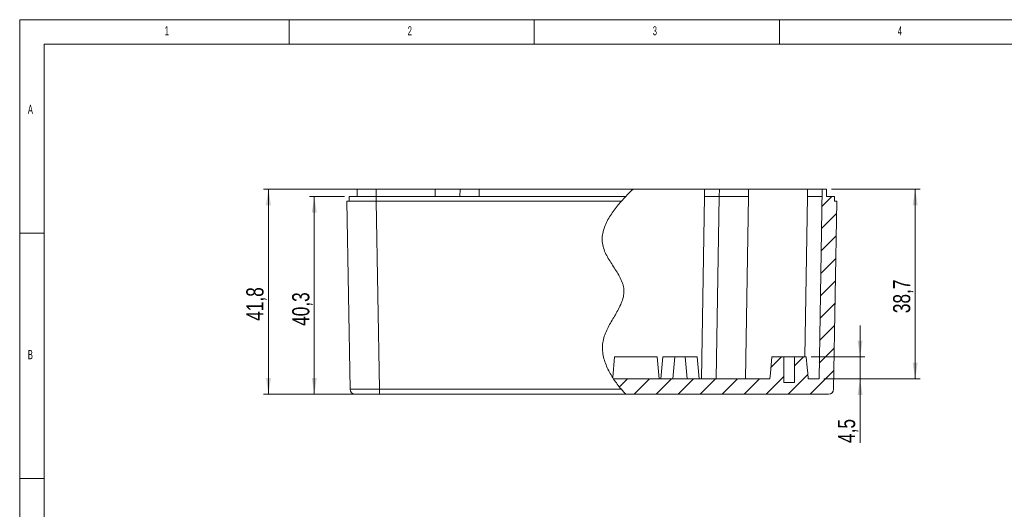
# Model space of a CAD drawing. Header units: millimetres. Extents: x 5 to 415, y 5 to 292.
# Tile 5 of 8: x 5 to 206, y 192 to 292. Entities that reach past the tile are written whole.
import ezdxf

# ---------------------------------------------------------------- set-up
doc = ezdxf.new("R2010")
doc.units = ezdxf.units.MM
doc.layers.add('LAYER_1', color=179, linetype='Continuous', lineweight=15)
doc.styles.add('SLDTEXTSTYLE1', font='TXT', dxfattribs={"width": 0.605})
doc.styles.add('SLDTEXTSTYLE3', font='TXT', dxfattribs={"width": 0.75})
doc.dimstyles.new('SLDDIMSTYLE0', dxfattribs={"dimtxt": 3.5, "dimasz": 3.302, "dimexe": 0, "dimexo": 0.0625, "dimgap": 0.875, "dimtad": 1, "dimdec": 1, "dimrnd": 1e-09, "dimzin": 12, "dimdsep": 46, "dimtxsty": 'SLDTEXTSTYLE3', "dimsah": 1, "dimcen": 0.09, "dimadec": 0, "dimazin": 3, "dimtfac": 1, "dimtdec": 1, "dimtmove": 0, "dimatfit": 0, "dimfxl": 1, "dimfrac": 2, "dimtolj": 1, "dimtzin": 12, "dimarcsym": 0})
doc.dimstyles.new('SLDDIMSTYLE1', dxfattribs={"dimtxt": 3.5, "dimasz": 3.302, "dimexe": 0, "dimexo": 0.0625, "dimgap": 0.875, "dimtad": 1, "dimdec": 1, "dimrnd": 1e-09, "dimzin": 12, "dimdsep": 46, "dimtxsty": 'SLDTEXTSTYLE3', "dimsah": 1, "dimcen": 0.09, "dimadec": 0, "dimazin": 3, "dimtfac": 1, "dimtdec": 1, "dimtofl": 0, "dimtmove": 0, "dimatfit": 3, "dimfxl": 1, "dimfrac": 2, "dimtolj": 1, "dimtzin": 12, "dimarcsym": 0})

# ---------------------------------------------------------------- blocks, each defined once
blk = doc.blocks.new('*D5')
at = {"layer": 'LAYER_1'}
for p, q in [((176.47, 223.3), (176.47, 229.65)), ((166.5, 223.3), (177.47, 223.3)), ((176.47, 223.3), (176.47, 218.8)), ((169.09, 218.8), (177.47, 218.8)), ((176.47, 218.8), (176.47, 205.75))]:
    blk.add_line(p, q, dxfattribs=at)
for points in [[(176.47, 223.3), (176.98, 226.6), (175.96, 226.6)], [(176.47, 218.8), (175.96, 215.5), (176.98, 215.5)]]:
    blk.add_solid(points, dxfattribs=at)
at = {"layer": 'LAYER_1', "insert": (171.96, 205.75, 0.1), "char_height": 3.5, "attachment_point": 1, "rotation": 90, "style": 'SLDTEXTSTYLE3'}
blk.add_mtext('4,5', dxfattribs=at)
blk = doc.blocks.new('*D6')
at = {"layer": 'LAYER_1'}
for p, q in [((71.24, 256), (64.11, 256)), ((65.11, 256), (65.11, 215.7)), ((77.42, 215.7), (64.11, 215.7))]:
    blk.add_line(p, q, dxfattribs=at)
for points in [[(65.11, 256), (64.6, 252.7), (65.62, 252.7)], [(65.11, 215.7), (65.62, 219), (64.6, 219)]]:
    blk.add_solid(points, dxfattribs=at)
at = {"layer": 'LAYER_1', "insert": (60.6, 229.61, 0.1), "char_height": 3.5, "attachment_point": 1, "rotation": 90, "style": 'SLDTEXTSTYLE3'}
blk.add_mtext('40,3', dxfattribs=at)
blk = doc.blocks.new('*D7')
at = {"layer": 'LAYER_1'}
for p, q in [((76.74, 257.5), (54.76, 257.5)), ((55.76, 257.5), (55.76, 215.7)), ((77.42, 215.7), (54.76, 215.7))]:
    blk.add_line(p, q, dxfattribs=at)
for points in [[(55.76, 257.5), (55.25, 254.2), (56.26, 254.2)], [(55.76, 215.7), (56.26, 219), (55.25, 219)]]:
    blk.add_solid(points, dxfattribs=at)
at = {"layer": 'LAYER_1', "insert": (51.24, 230.65, 0.1), "char_height": 3.5, "attachment_point": 1, "rotation": 90, "style": 'SLDTEXTSTYLE3'}
blk.add_mtext('41,8', dxfattribs=at)
blk = doc.blocks.new('*D8')
at = {"layer": 'LAYER_1'}
for p, q in [((170.61, 257.5), (188.72, 257.5)), ((187.72, 218.8), (187.72, 257.5)), ((169.09, 218.8), (188.72, 218.8))]:
    blk.add_line(p, q, dxfattribs=at)
for points in [[(187.72, 257.5), (187.21, 254.2), (188.23, 254.2)], [(187.72, 218.8), (188.23, 222.1), (187.21, 222.1)]]:
    blk.add_solid(points, dxfattribs=at)
at = {"layer": 'LAYER_1', "insert": (183.21, 232.2, 0.1), "char_height": 3.5, "attachment_point": 1, "rotation": 90, "style": 'SLDTEXTSTYLE3'}
blk.add_mtext('38,7', dxfattribs=at)

msp = doc.modelspace()

# ---------------------------------------------------------------- hatches: boundary and pattern name
at = {"linetype": 'Continuous', "lineweight": 0}
h = msp.add_hatch(dxfattribs=at)
h.set_pattern_fill('ANSI31', style=0)
edge = h.paths.add_edge_path(flags=0)
edge.add_spline(control_points=[(126.158, 218.8), (126.65, 218.058), (127.471, 216.985), (128.348, 216.016), (128.65, 215.7)], knot_values=[0.1878678, 0.1878678, 0.1878678, 0.1878678, 0.1989075, 0.2045352, 0.2045352, 0.2045352, 0.2045352], weights=[1, 1, 1, 1, 1], degree=3, periodic=0)
edge.add_line((128.65, 215.7), (170.053, 215.7))
edge.add_arc((170.053, 216.7), 1, 270, 359)
edge.add_line((171.053, 216.682), (171.722, 255))
edge.add_line((171.722, 255), (171.239, 255))
edge.add_line((171.239, 255), (171.239, 256))
edge.add_line((171.239, 256), (169.639, 256))
edge.add_line((169.639, 256), (169.613, 257.5))
edge.add_line((169.613, 257.5), (168.765, 257.5))
edge.add_line((168.765, 257.5), (168.09, 218.8))
edge.add_line((168.09, 218.8), (165.889, 218.8))
edge.add_spline(control_points=[(165.889, 218.8), (165.854, 219.2), (165.819, 219.601), (165.784, 220.001), (165.752, 220.373), (165.719, 220.744), (165.687, 221.116), (165.623, 221.844), (165.559, 222.572), (165.496, 223.3)], knot_values=[0.0057757, 0.0057757, 0.0057757, 0.0057757, 0.0069814, 0.0069814, 0.0069814, 0.0081007, 0.0081007, 0.0081007, 0.0102929, 0.0102929, 0.0102929, 0.0102929], weights=[1, 1, 1, 1, 1, 1, 1, 1, 1, 1], degree=3, periodic=0)
edge.add_line((165.496, 223.3), (163.089, 223.3))
edge.add_line((163.089, 223.3), (163.089, 218.1))
edge.add_line((163.089, 218.1), (160.889, 218.1))
edge.add_line((160.889, 218.1), (160.889, 223.3))
edge.add_line((160.889, 223.3), (158.483, 223.3))
edge.add_spline(control_points=[(158.483, 223.3), (158.387, 222.2), (158.291, 221.101), (158.194, 220.001), (158.159, 219.601), (158.124, 219.2), (158.089, 218.8)], knot_values=[0.0036699, 0.0036699, 0.0036699, 0.0036699, 0.0069814, 0.0069814, 0.0069814, 0.0081871, 0.0081871, 0.0081871, 0.0081871], weights=[1, 1, 1, 1, 1, 1, 1], degree=3, periodic=0)
edge.add_line((158.089, 218.8), (126.158, 218.8))

# ---------------------------------------------------------------- linework, layer by layer
at = {"color": 7, "linetype": 'Continuous', "lineweight": 15}
for p, q in [((73.865, 257.5), (73.839, 256)), ((77.739, 257.5), (77.739, 256)), ((77.739, 257.5), (89.74, 257.5)), ((89.74, 257.5), (89.74, 256)), ((94.865, 257.5), (94.839, 256)), ((98.739, 257.5), (98.739, 256)), ((98.739, 257.5), (130.143, 257.5)), ((144.74, 257.5), (130.143, 257.5)), ((144.74, 257.5), (144.74, 256)), ((147.765, 257.5), (147.739, 256)), ((153.738, 257.5), (153.738, 256)), ((165.74, 257.5), (153.738, 257.5)), ((165.74, 257.5), (165.74, 256)), ((168.09, 218.8), (168.765, 257.5)), ((168.765, 257.5), (169.613, 257.5)), ((169.613, 257.5), (169.639, 256)), ((72.239, 255), (72.239, 256)), ((77.738, 255), (77.738, 256)), ((77.738, 256), (128.678, 256)), ((144.09, 218.8), (144.74, 256)), ((147.09, 218.8), (147.739, 256)), ((153.738, 256), (153.089, 218.8)), ((171.239, 256), (169.639, 256)), ((171.239, 255), (171.239, 256)), ((72.426, 216.682), (71.757, 255)), ((71.757, 255), (77.756, 255)), ((77.756, 255), (78.425, 216.682)), ((77.756, 255), (127.766, 255)), ((171.053, 216.682), (171.722, 255)), ((171.239, 255), (171.722, 255)), ((126.383, 223.3), (126.011, 219.053)), ((126.383, 223.3), (135.096, 223.3)), ((135.489, 218.8), (135.096, 223.3)), ((136.233, 223.3), (135.839, 218.8)), ((136.233, 223.3), (138.683, 223.3)), ((138.683, 223.3), (138.289, 218.8)), ((140.796, 223.3), (138.683, 223.3)), ((140.796, 223.3), (141.189, 218.8)), ((140.796, 223.3), (143.246, 223.3)), ((143.639, 218.8), (143.246, 223.3)), ((160.889, 223.3), (158.483, 223.3)), ((160.889, 223.3), (160.889, 218.1)), ((163.089, 223.3), (160.889, 223.3)), ((163.089, 218.1), (163.089, 223.3)), ((165.496, 223.3), (163.089, 223.3)), ((126.158, 218.8), (158.089, 218.8)), ((163.089, 218.1), (160.889, 218.1)), ((165.889, 218.8), (168.09, 218.8)), ((78.425, 215.7), (73.425, 215.7)), ((78.425, 216.682), (127.762, 216.682)), ((78.425, 215.7), (78.425, 216.682)), ((128.65, 215.7), (78.425, 215.7)), ((170.053, 215.7), (128.65, 215.7))]:
    msp.add_line(p, q, dxfattribs=at)
at = {"color": 8, "linetype": 'Continuous', "lineweight": 15}
msp.add_line((165.169, 223.3), (165.74, 256), dxfattribs=at)
at = {"color": 7, "linetype": 'Continuous', "lineweight": 15, "flags": 128}
for points in [[(158.089, 218.8), (158.194, 220.001), (158.483, 223.3)], [(165.496, 223.3), (165.687, 221.116), (165.784, 220.001), (165.889, 218.8)]]:
    msp.add_lwpolyline(points, dxfattribs=at)
at = {"color": 7, "linetype": 'Continuous', "lineweight": 15}
for centre, start, end in [((73.425, 216.7), 181, 270), ((170.053, 216.7), 270, 359)]:
    msp.add_arc(centre, 1, start, end, dxfattribs=at)
msp.add_ellipse((78.426, 216.7), major_axis=(6.001, 0.017), ratio=0.0029077, start_param=3.1416349, end_param=4.7121267, dxfattribs=at)
for points, knots in [([(73.865, 257.5), (73.865, 257.5), (73.966, 257.5), (74.354, 257.5), (74.642, 257.5), (75.358, 257.5), (75.787, 257.5), (76.726, 257.5), (77.235, 257.5), (77.739, 257.5)], [2.3563468, 2.3563468, 2.3563468, 2.3563468, 2.7489697, 2.7489697, 3.1415927, 3.1415927, 3.5342156, 3.5342156, 3.9268385, 3.9268385, 3.9268385, 3.9268385]), ([(89.74, 257.5), (90.407, 257.5), (91.081, 257.5), (92.323, 257.5), (92.89, 257.5), (93.838, 257.5), (94.219, 257.5), (94.732, 257.5), (94.865, 257.5), (94.865, 257.5)], [2.3563468, 2.3563468, 2.3563468, 2.3563468, 2.7489697, 2.7489697, 3.1415927, 3.1415927, 3.5342156, 3.5342156, 3.9268385, 3.9268385, 3.9268385, 3.9268385]), ([(94.865, 257.5), (94.865, 257.5), (94.966, 257.5), (95.354, 257.5), (95.642, 257.5), (96.358, 257.5), (96.787, 257.5), (97.726, 257.5), (98.235, 257.5), (98.739, 257.5)], [2.3563468, 2.3563468, 2.3563468, 2.3563468, 2.7489697, 2.7489697, 3.1415927, 3.1415927, 3.5342156, 3.5342156, 3.9268385, 3.9268385, 3.9268385, 3.9268385]), ([(147.765, 257.5), (147.765, 257.5), (147.687, 257.5), (147.384, 257.5), (147.159, 257.5), (146.599, 257.5), (146.264, 257.5), (145.532, 257.5), (145.136, 257.5), (144.74, 257.5)], [2.3563468, 2.3563468, 2.3563468, 2.3563468, 2.7489697, 2.7489697, 3.1415927, 3.1415927, 3.5342156, 3.5342156, 3.9268385, 3.9268385, 3.9268385, 3.9268385]), ([(153.738, 257.5), (152.956, 257.5), (152.175, 257.5), (150.73, 257.5), (150.068, 257.5), (148.962, 257.5), (148.519, 257.5), (147.921, 257.5), (147.765, 257.5), (147.765, 257.5)], [2.3563468, 2.3563468, 2.3563468, 2.3563468, 2.7489697, 2.7489697, 3.1415927, 3.1415927, 3.5342156, 3.5342156, 3.9268385, 3.9268385, 3.9268385, 3.9268385]), ([(168.765, 257.5), (168.765, 257.5), (168.687, 257.5), (168.384, 257.5), (168.159, 257.5), (167.599, 257.5), (167.264, 257.5), (166.532, 257.5), (166.136, 257.5), (165.74, 257.5)], [2.3563468, 2.3563468, 2.3563468, 2.3563468, 2.7489697, 2.7489697, 3.1415927, 3.1415927, 3.5342156, 3.5342156, 3.9268385, 3.9268385, 3.9268385, 3.9268385]), ([(72.239, 256), (72.24, 256), (72.242, 256), (72.255, 256), (72.276, 256), (72.305, 256), (72.362, 256), (72.467, 256), (72.649, 256), (72.88, 256), (73.249, 256), (73.822, 256), (74.521, 256), (75.137, 256), (75.626, 256), (76.135, 256), (76.601, 256), (77.017, 256), (77.377, 256), (77.618, 256), (77.738, 256)], [0, 0, 0, 0, 0.025028, 0.0499931, 0.0749335, 0.0998877, 0.1248941, 0.1874645, 0.2500961, 0.3123427, 0.3746512, 0.4997775, 0.6242651, 0.6867756, 0.7493497, 0.8118423, 0.8743996, 0.9162537, 0.9580601, 1, 1, 1, 1]), ([(146.861, 256), (146.821, 256), (146.741, 256), (146.613, 256), (146.479, 256), (146.34, 256), (146.194, 256), (146.044, 256), (145.94, 256), (145.888, 256)], [0, 0, 0, 0, 0.1412581, 0.2830488, 0.4253723, 0.568229, 0.7116189, 0.8555425, 1, 1, 1, 1]), ([(147.511, 256), (147.488, 256), (147.443, 256), (147.365, 256), (147.279, 256), (147.185, 256), (147.084, 256), (146.977, 256), (146.899, 256), (146.861, 256)], [0, 0, 0, 0, 0.1444575, 0.2883811, 0.431771, 0.5746277, 0.7169512, 0.8587419, 1, 1, 1, 1]), ([(147.739, 256), (147.738, 256), (147.736, 256), (147.721, 256), (147.696, 256), (147.663, 256), (147.621, 256), (147.571, 256), (147.531, 256), (147.511, 256)], [0, 0, 0, 0, 0.1482283, 0.2946659, 0.439313, 0.5821698, 0.7232365, 0.8625131, 1, 1, 1, 1]), ([(148.196, 256), (148.165, 256), (148.102, 256), (148.02, 256), (147.948, 256), (147.885, 256), (147.833, 256), (147.792, 256), (147.762, 256), (147.743, 256), (147.74, 256), (147.739, 256)], [0, 0, 0, 0, 0.1067788, 0.2146404, 0.323585, 0.4336127, 0.5447235, 0.6569176, 0.770195, 0.8845558, 1, 1, 1, 1]), ([(149.496, 256), (149.442, 256), (149.333, 256), (149.179, 256), (149.03, 256), (148.888, 256), (148.753, 256), (148.626, 256), (148.506, 256), (148.394, 256), (148.29, 256), (148.227, 256), (148.196, 256)], [0, 0, 0, 0, 0.0988245, 0.19791, 0.2972566, 0.3968643, 0.4967333, 0.5968636, 0.6972553, 0.7979086, 0.8988234, 1, 1, 1, 1]), ([(151.442, 256), (151.369, 256), (151.224, 256), (151.01, 256), (150.801, 256), (150.597, 256), (150.398, 256), (150.205, 256), (150.018, 256), (149.838, 256), (149.663, 256), (149.552, 256), (149.496, 256)], [0, 0, 0, 0, 0.1011766, 0.2020914, 0.3027447, 0.4031364, 0.5032667, 0.6031357, 0.7027434, 0.80209, 0.9011755, 1, 1, 1, 1]), ([(153.738, 256), (153.657, 256), (153.494, 256), (153.252, 256), (153.012, 256), (152.776, 256), (152.543, 256), (152.314, 256), (152.089, 256), (151.869, 256), (151.653, 256), (151.512, 256), (151.442, 256)], [0, 0, 0, 0, 0.103947, 0.2070167, 0.3092092, 0.4105246, 0.5109629, 0.6105241, 0.7092084, 0.8070157, 0.9039463, 1, 1, 1, 1]), ([(167.861, 256), (167.821, 256), (167.741, 256), (167.613, 256), (167.479, 256), (167.34, 256), (167.194, 256), (167.044, 256), (166.94, 256), (166.888, 256)], [0, 0, 0, 0, 0.1412581, 0.2830488, 0.4253723, 0.568229, 0.7116189, 0.8555425, 1, 1, 1, 1]), ([(168.511, 256), (168.488, 256), (168.443, 256), (168.365, 256), (168.279, 256), (168.185, 256), (168.084, 256), (167.977, 256), (167.899, 256), (167.861, 256)], [0, 0, 0, 0, 0.1444575, 0.2883811, 0.431771, 0.5746277, 0.7169512, 0.8587419, 1, 1, 1, 1]), ([(168.739, 256), (168.738, 256), (168.736, 256), (168.721, 256), (168.696, 256), (168.663, 256), (168.621, 256), (168.571, 256), (168.531, 256), (168.511, 256)], [0, 0, 0, 0, 0.1482283, 0.2946659, 0.439313, 0.5821698, 0.7232365, 0.8625131, 1, 1, 1, 1]), ([(127.766, 255), (127.178, 254.334), (126.617, 253.649), (125.587, 252.218), (125.116, 251.471), (124.533, 250.265), (124.362, 249.852), (124.087, 249.008), (123.981, 248.575), (123.855, 247.687), (123.837, 247.243), (123.901, 246.358), (123.986, 245.912), (124.249, 245.062), (124.423, 244.653), (124.82, 243.851), (125.041, 243.463), (125.733, 242.317), (126.235, 241.578), (126.943, 240.443), (127.173, 240.059), (127.594, 239.275), (127.786, 238.874), (128.02, 238.248), (128.089, 238.034), (128.201, 237.604), (128.244, 237.387), (128.298, 236.947), (128.307, 236.724), (128.293, 236.275), (128.27, 236.054), (128.161, 235.396), (128.034, 234.965), (127.722, 234.131), (127.537, 233.729), (126.939, 232.547), (126.482, 231.789), (125.586, 230.265), (125.143, 229.498), (124.587, 228.302), (124.42, 227.895), (124.146, 227.058), (124.041, 226.623), (123.919, 225.753), (123.9, 225.316), (123.934, 224.437), (123.989, 223.994), (124.242, 222.702), (124.527, 221.874), (125.256, 220.265), (125.691, 219.504), (126.658, 218.048), (127.19, 217.352), (127.762, 216.682)], [0, 0, 0, 0, 0.0625, 0.0625, 0.125, 0.125, 0.15625, 0.15625, 0.1875, 0.1875, 0.21875, 0.21875, 0.25, 0.25, 0.28125, 0.28125, 0.3125, 0.3125, 0.375, 0.375, 0.40625, 0.40625, 0.4375, 0.4375, 0.453125, 0.453125, 0.46875, 0.46875, 0.484375, 0.484375, 0.5, 0.5, 0.53125, 0.53125, 0.5625, 0.5625, 0.625, 0.625, 0.6875, 0.6875, 0.71875, 0.71875, 0.75, 0.75, 0.78125, 0.78125, 0.8125, 0.8125, 0.875, 0.875, 0.9375, 0.9375, 1, 1, 1, 1]), ([(127.762, 216.682), (127.862, 216.566), (127.96, 216.453), (128.155, 216.234), (128.249, 216.13), (128.421, 215.942), (128.499, 215.859), (128.615, 215.736), (128.65, 215.7), (128.65, 215.7)], [0, 0, 0, 0, 0.25, 0.25, 0.5, 0.5, 0.75, 0.75, 1, 1, 1, 1])]:
    msp.add_open_spline(points, degree=3, knots=knots, dxfattribs=at)
for points in [[(128.678, 256), (129.157, 256.509), (129.647, 257.007), (130.143, 257.5)], [(128.678, 256), (128.367, 255.669), (128.062, 255.335), (127.766, 255)], [(144.74, 256), (145.132, 256), (145.525, 256), (145.888, 256)], [(165.74, 256), (166.132, 256), (166.525, 256), (166.888, 256)]]:
    msp.add_open_spline(points, degree=3, dxfattribs=at)
at = {"layer": 'LAYER_1'}
for p, q in [((414.595, 292), (5, 292)), ((5, 292), (5, 5)), ((60, 287), (60, 292)), ((110, 292), (110, 287)), ((160, 287), (160, 292)), ((410, 287), (10, 287)), ((10, 287), (10, 10)), ((10, 248.5), (5, 248.5)), ((5, 198.5), (10, 198.5))]:
    msp.add_line(p, q, dxfattribs=at)

# ---------------------------------------------------------------- texts
at = {"color": 7, "linetype": 'Continuous', "lineweight": 0, "char_height": 1.852, "attachment_point": 1, "style": 'SLDTEXTSTYLE1'}
for s, insert in [('1', (34.583, 290.668)), ('2', (84.167, 290.668)), ('3', (134.167, 290.668)), ('4', (184.167, 290.668)), ('A', (6.667, 274.668)), ('B', (6.667, 224.668))]:
    msp.add_mtext(s, dxfattribs=dict(at, insert=insert))

# ---------------------------------------------------------------- dimensions: what is measured, and where the dimension line sits
at = {"layer": 'LAYER_1'}
for base, p1, p2, dimstyle, picture, middle in [((55.757, 215.7), (77.739, 257.5), (78.425, 215.7), 'SLDDIMSTYLE1', '*D7', (55.757, 236.6)), ((187.722, 257.5), (168.09, 218.8), (169.613, 257.5), 'SLDDIMSTYLE1', '*D8', (187.722, 238.15)), ((65.107, 215.7), (72.239, 256), (78.425, 215.7), 'SLDDIMSTYLE1', '*D6', (65.107, 235.554)), ((176.468, 218.8), (165.496, 223.3), (168.09, 218.8), 'SLDDIMSTYLE0', '*D5', (176.468, 210.407))]:
    dim = msp.add_linear_dim(base=base, p1=p1, p2=p2, angle=90, dimstyle=dimstyle, dxfattribs=at)
    dim.commit()
    dim.dimension.update_dxf_attribs({"geometry": picture, "text_midpoint": middle, "dimtype": 160})

doc.saveas('drawing.dxf')
